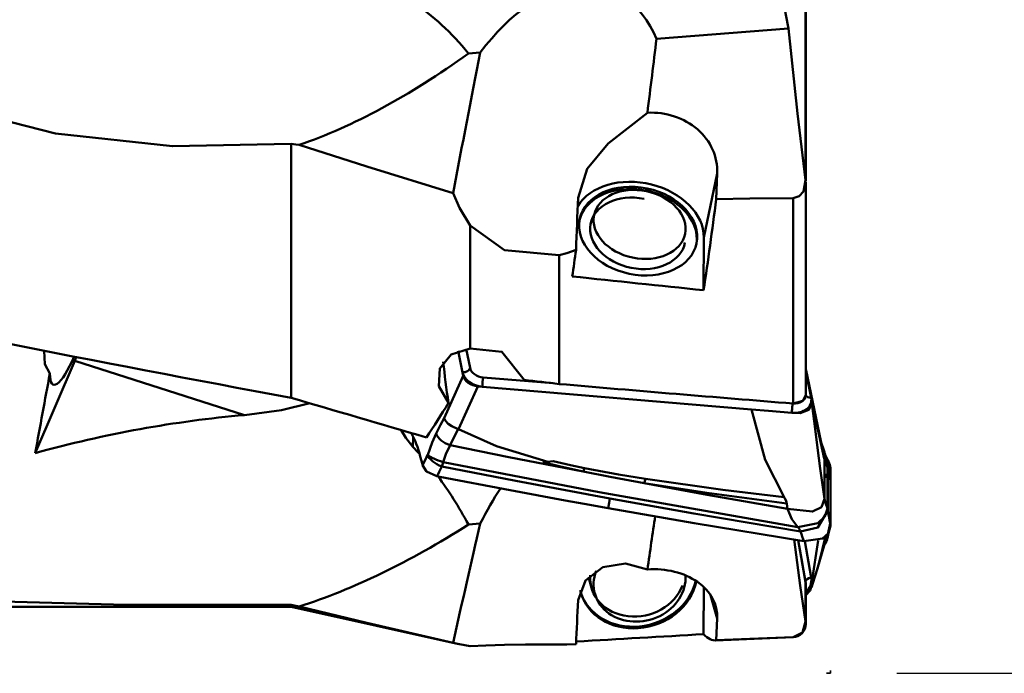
# Model space of a CAD drawing. Extents: x -80 to 62, y -25 to 80.
# Tile 4 of 10: x 23 to 38, y -10 to 0. Entities that reach past the tile are written whole.
import ezdxf

# ---------------------------------------------------------------- set-up
doc = ezdxf.new("R2010")
doc.units = 0
doc.header["$PDMODE"] = 1
doc.linetypes.add('DASH', pattern=[3.75, 3, -0.75])
doc.layers.get('DEFPOINTS').update_dxf_attribs({"linetype": 'CONTINUOUS'})
for name, color, linetype, lineweight in [('1', 4, 'CONTINUOUS', 50), ('2', 7, 'CONTINUOUS', 25), ('3', 1, 'DASH', 35)]:
    doc.layers.add(name, color=color, linetype=linetype, lineweight=lineweight)
doc.styles.add('STANDARD 3.5 mm', font='monos.ttf', dxfattribs={"height": 3.5})
doc.dimstyles.new('AM_DIN', dxfattribs={"dimtxt": 3.5, "dimasz": 2.5, "dimexe": 2, "dimexo": 1, "dimgap": 1, "dimtad": 1, "dimdsep": 46, "dimtxsty": 'STANDARD 3.5 mm', "dimcen": 0.09, "dimadec": 0, "dimazin": 2, "dimtm": 1e-09, "dimtfac": 0.707107, "dimtmove": 0, "dimatfit": 3, "dimfxl": 1, "dimtolj": 1, "dimlwd": -1, "dimlwe": -1, "dimarcsym": 0})

# ---------------------------------------------------------------- blocks, each defined once
blk = doc.blocks.new('*D9')
at = {"layer": '2', "color": 0}
for p, q in [((36, 10), (62, 10)), ((60, 7.5), (60, -7.5)), ((36, -10), (62, -10))]:
    blk.add_line(p, q, dxfattribs=at)
for points in [[(59.583, 7.5), (60.417, 7.5), (60, 10)], [(59.583, -7.5), (60.417, -7.5), (60, -10)]]:
    blk.add_solid(points, dxfattribs=at)
at = {"layer": 'DEFPOINTS', "color": 0}
for p in [(35, 10), (35, -10), (60, -10)]:
    blk.add_point(p, dxfattribs=at)
at = {"layer": '2', "color": 0, "insert": (57.137, 0), "char_height": 3.5, "attachment_point": 5, "rotation": 90, "style": 'STANDARD 3.5 mm'}
blk.add_mtext('\\A1;%%C20', dxfattribs=at)

msp = doc.modelspace()

# ---------------------------------------------------------------- linework, layer by layer
at = {"layer": '1'}
for p, q in [((34.625921, -2.56202), (34.625921, 0.43829)), ((34.628337, -2.579454), (34.628337, 0.44173)), ((34.369711, -0.278191), (32.378686, -0.433258)), ((29.722576, -0.640125), (29.543874, -0.654043)), ((26.87179, -2.018743), (26.87179, -5.845602)), ((33.294135, -2.462186), (33.092642, -3.428687)), ((33.278558, -2.849911), (33.294135, -2.462186)), ((34.628337, -5.804232), (34.628337, -2.596498)), ((34.436341, -2.834313), (34.436341, -5.932427)), ((29.567291, -3.248898), (29.567291, -5.099884)), ((33.089317, -4.22355), (33.092642, -3.428687)), ((30.913411, -3.697452), (30.913411, -5.637793)), ((29.389048, -5.138), (29.455494, -5.463113)), ((29.508794, -5.107998), (29.567291, -5.39422)), ((23.012094, -6.679658), (23.609848, -5.28751)), ((23.609848, -5.28751), (26.168399, -6.105585)), ((29.455494, -5.463113), (29.465905, -5.514054)), ((34.709648, -5.845333), (34.628337, -5.447485)), ((34.879196, -6.615002), (34.634947, -5.432024)), ((29.176188, -6.150399), (29.465905, -5.514054)), ((29.765834, -5.537942), (30.821972, -5.627149)), ((29.68635, -5.67304), (29.391555, -6.320537)), ((29.68635, -5.67304), (29.753308, -5.678696)), ((29.753308, -5.678696), (33.810679, -6.021404)), ((34.721752, -5.904558), (34.709648, -5.845333)), ((34.721752, -5.904558), (34.906332, -6.760778)), ((34.721752, -5.904558), (34.721767, -5.933001)), ((28.706056, -6.58552), (28.710795, -6.433351)), ((34.909398, -6.666592), (34.85287, -6.487498)), ((34.85996, -6.533825), (34.906332, -6.760778)), ((34.864558, -6.555105), (34.85996, -6.533825)), ((28.818214, -6.73331), (28.83422, -6.794795)), ((30.820471, -6.802397), (30.742162, -6.810168)), ((34.91565, -6.68657), (34.911075, -6.720251)), ((34.912599, -6.780497), (34.912896, -7.366927)), ((34.954475, -6.895027), (34.95479, -7.515649)), ((34.962852, -6.921453), (34.962853, -6.922016)), ((34.962853, -6.922016), (34.963168, -7.544933)), ((34.999519, -6.94731), (34.999571, -7.069102)), ((34.999519, -7.121914), (34.999849, -7.774466)), ((34.999586, -7.104388), (34.999849, -7.717534)), ((29.722576, -7.740524), (29.543874, -7.757393)), ((34.625743, -8.623155), (34.513325, -7.994292)), ((34.709648, -8.554256), (34.612277, -8.009563)), ((34.721752, -8.621968), (34.813139, -7.996657)), ((34.912874, -7.946061), (34.912896, -7.997185)), ((34.954785, -7.905117), (34.95479, -7.91504)), ((34.963165, -7.891876), (34.963168, -7.898068)), ((31.398391, -8.711296), (31.351843, -8.548533)), ((34.721752, -8.621968), (34.709648, -8.554256)), ((33.089317, -9.409236), (33.091825, -8.70112)), ((34.625921, -9.225641), (34.625921, -8.624147)), ((34.628337, -9.256635), (34.628337, -8.651678)), ((34.721752, -8.621968), (34.721767, -8.655539)), ((33.294135, -9.17492), (33.192891, -8.820902)), ((16.732051, -9), (26.87179, -9)), ((26.87179, -9), (26.87179, -8.96523)), ((26.87179, -9), (29.399046, -9.56028)), ((33.278558, -9.502412), (33.294135, -9.17492)), ((33.267328, -9.503297), (34.436341, -9.456475)), ((34.436341, -9.456475), (34.436341, -9.456025))]:
    msp.add_line(p, q, dxfattribs=at)
for points in [[(16.732051, 2.979073), (17.481088, 1.502687), (18.622376, 0.237538), (20.028939, -0.734664), (21.58571, -1.416013), (23.315861, -1.858442), (25.080657, -2.051641), (26.87179, -2.018743)], [(34.369711, -0.278191), (34.327936, -0.068703), (34.295743, 0.095953)], [(34.369711, -0.278191), (34.503791, -1.557648), (34.625921, -2.561758)], [(31.197139, -2.828224), (31.332195, -2.392708), (31.648466, -2.013411), (32.241061, -1.547716)], [(26.87179, -2.018743), (26.939972, -2.026208), (26.993534, -2.031821)], [(29.311419, -2.758024), (28.011182, -2.356956), (26.993534, -2.031821)], [(34.625921, -2.561758), (34.593656, -2.734938), (34.530793, -2.803944), (34.436341, -2.834313)], [(29.567291, -3.248898), (29.409058, -2.980637), (29.311419, -2.758024)], [(34.436341, -2.834313), (33.787982, -2.843048), (33.278558, -2.849911)], [(30.913411, -3.697452), (30.089527, -3.621647), (29.567291, -3.248898)], [(31.165117, -3.616799), (31.026423, -3.666578), (30.913411, -3.697452)], [(23.149452, -5.137369), (23.155748, -5.340257), (23.233598, -5.478105)], [(29.567291, -5.099884), (29.281252, -5.192118), (29.110956, -5.403413), (29.09895, -5.669257), (29.241482, -5.923285)], [(30.381547, -5.575695), (30.04837, -5.152083), (29.567291, -5.099884)], [(26.168399, -6.105585), (26.727324, -6.03332), (27.153462, -5.928483)], [(34.721767, -5.933001), (34.676905, -6.029321), (34.546239, -6.079747), (34.420114, -6.072953)], [(34.436341, -5.932427), (34.585235, -5.892402), (34.628333, -5.80367)], [(34.912896, -7.366927), (34.847217, -6.911662), (34.804999, -6.598603), (34.763142, -6.272084), (34.721767, -5.933001)], [(33.810679, -6.021404), (34.014572, -6.783313), (34.303578, -7.344337)], [(34.420114, -6.072953), (34.064864, -6.042865), (33.810679, -6.021404)], [(29.056315, -6.385875), (29.12338, -6.253809), (29.176188, -6.150399)], [(29.387824, -6.318944), (29.292706, -6.275201), (29.240118, -6.236566), (29.200134, -6.19374), (29.176188, -6.150399)], [(28.706056, -6.58552), (28.59748, -6.447493), (28.528936, -6.331722)], [(29.387824, -6.318944), (29.32005, -6.454104), (29.266921, -6.560674)], [(29.391555, -6.320537), (29.389519, -6.319564), (29.387824, -6.318944)], [(30.742162, -6.810168), (29.966145, -6.576017), (29.391555, -6.320537)], [(28.928921, -6.703479), (28.996102, -6.517681), (29.056315, -6.385875)], [(29.266921, -6.560674), (29.203161, -6.69597), (29.160206, -6.813964)], [(31.274709, -6.959274), (30.150349, -6.738953), (29.266921, -6.560674)], [(28.83422, -6.794795), (28.843434, -6.831921), (28.850242, -6.861783)], [(28.850242, -6.861783), (28.89392, -6.773957), (28.928289, -6.7051)], [(28.928289, -6.7051), (28.928663, -6.70423), (28.928921, -6.703479)], [(29.160206, -6.813964), (29.150116, -6.851806), (29.141841, -6.87909)], [(34.507785, -7.794418), (31.513153, -7.268074), (29.160206, -6.813964)], [(30.742162, -6.810168), (30.699876, -6.812916), (30.666651, -6.815089)], [(31.274709, -6.959274), (30.932812, -6.882004), (30.666651, -6.815089)], [(30.820471, -6.802397), (31.084047, -6.862155), (31.292866, -6.905675)], [(34.924154, -6.792624), (34.926599, -6.793514), (34.92759, -6.79298), (34.928317, -6.791544), (34.907482, -6.70931)], [(34.924154, -6.792624), (34.916931, -6.786251), (34.912599, -6.780497)], [(34.949233, -6.765223), (34.928386, -6.721886), (34.91565, -6.68657)], [(34.947267, -6.833837), (34.931233, -6.785735), (34.921497, -6.752996)], [(34.954475, -6.895027), (34.93598, -6.834324), (34.924154, -6.792624)], [(34.972253, -6.803996), (34.958886, -6.782135), (34.949233, -6.765223)], [(34.972253, -6.803996), (34.993913, -6.8573), (34.999387, -6.907342)], [(29.068966, -7.02801), (28.912558, -6.956488), (28.850242, -6.861783)], [(29.141841, -6.87909), (29.11704, -6.929654), (29.101006, -6.96241), (29.084981, -6.995195), (29.068966, -7.02801)], [(31.676375, -7.363829), (30.257039, -7.09731), (29.141841, -6.87909)], [(32.192738, -7.133497), (31.677696, -7.039255), (31.274709, -6.959274)], [(31.292866, -6.905675), (31.805635, -7.001419), (32.210899, -7.068338)], [(34.955735, -6.867186), (34.951638, -6.848105), (34.945832, -6.833763)], [(34.954548, -6.894112), (34.953393, -6.859894), (34.947094, -6.834054)], [(34.954475, -6.895027), (34.954516, -6.894513), (34.954548, -6.894112)], [(34.962853, -6.921456), (34.960611, -6.890741), (34.956433, -6.867154)], [(34.992876, -7.03214), (34.972559, -6.940162), (34.956595, -6.867885)], [(34.999387, -7.086858), (34.978891, -6.994067), (34.962852, -6.921453)], [(34.999519, -6.94731), (34.999473, -6.924779), (34.999387, -6.907342)], [(29.068966, -7.02801), (29.094012, -7.032366), (29.113632, -7.036067)], [(29.113632, -7.036066), (30.17019, -7.23887), (31.000333, -7.393236)], [(32.210899, -7.068338), (33.380046, -7.233239), (34.303356, -7.344218)], [(34.945786, -6.991439), (34.941154, -7.024235), (34.937516, -7.050004)], [(34.993127, -7.033277), (34.998098, -7.063822), (34.999387, -7.086858)], [(34.999519, -7.121914), (34.999473, -7.102453), (34.999387, -7.086858)], [(16.732051, -7.156407), (17.250652, -7.799344), (18.004955, -8.261834), (18.939922, -8.566534), (20.208929, -8.7797), (21.58571, -8.890475), (24.194405, -8.962042), (26.87179, -8.96523)], [(34.352955, -7.522388), (33.143235, -7.308328), (32.192738, -7.133497)], [(34.341742, -7.441822), (33.135397, -7.280615), (32.192738, -7.133497)], [(31.649509, -7.510815), (31.285971, -7.445314), (31.000333, -7.393236)], [(31.649509, -7.510815), (31.664553, -7.428474), (31.676375, -7.363829)], [(34.550512, -7.862752), (32.940998, -7.590264), (31.676375, -7.363829)], [(34.303578, -7.344337), (34.306339, -7.349025), (34.308472, -7.35271)], [(34.308472, -7.35271), (34.327492, -7.390105), (34.337712, -7.419011)], [(34.337712, -7.419011), (34.340522, -7.431289), (34.342054, -7.440782)], [(34.912896, -7.366927), (34.863758, -7.493637), (34.728434, -7.561859), (34.352955, -7.522388)], [(34.95479, -7.515649), (34.926351, -7.430902), (34.912896, -7.366927)], [(34.600037, -8.008956), (32.947745, -7.737455), (31.649509, -7.510815)], [(34.342054, -7.440782), (34.347863, -7.486563), (34.352955, -7.522388)], [(34.352955, -7.522388), (34.418526, -7.675863), (34.507785, -7.794418)], [(34.95479, -7.515649), (34.916429, -7.637301), (34.812012, -7.736381), (34.507785, -7.794418)], [(34.963168, -7.544933), (34.810718, -7.801861), (34.550512, -7.862752)], [(34.959973, -7.530637), (34.957309, -7.522327), (34.95479, -7.515649)], [(34.963168, -7.544933), (34.961635, -7.537045), (34.959973, -7.530637)], [(34.507785, -7.794418), (34.523381, -7.813842), (34.534095, -7.829236)], [(34.534095, -7.829236), (34.544779, -7.848173), (34.550512, -7.862752)], [(34.550512, -7.862752), (34.563351, -7.9039), (34.574004, -7.936107)], [(34.600037, -8.008956), (34.88177, -7.968139), (34.969159, -7.885449), (34.999849, -7.774466)], [(34.956415, -7.960184), (34.992671, -7.786036)], [(34.451655, -7.984502), (34.54573, -8.677075), (34.625921, -9.220684)], [(34.625921, -8.624147), (34.562557, -8.271467), (34.512837, -7.994347)], [(34.574004, -7.936107), (34.588279, -7.976976), (34.600035, -8.008955)], [(34.912896, -7.997185), (34.847217, -8.267894), (34.804999, -8.417685), (34.763142, -8.54704), (34.721767, -8.655539)], [(34.891558, -8.085967), (34.93135, -8.028874), (34.950685, -7.98028)], [(34.95479, -7.91504), (34.934665, -8.01555), (34.89194, -8.085503)], [(34.912896, -7.997185), (34.909997, -8.039298), (34.903632, -8.072667)], [(34.95479, -7.91504), (34.926351, -7.957626), (34.912896, -7.997185)], [(34.953248, -7.969987), (34.956414, -7.960188)], [(34.959973, -7.907432), (34.957309, -7.911903), (34.95479, -7.91504)], [(34.963168, -7.898068), (34.961047, -7.933448), (34.956376, -7.960357)], [(34.963168, -7.898068), (34.961635, -7.903514), (34.959973, -7.907432)], [(34.714024, -8.708138), (34.811087, -8.399518), (34.90395, -8.072522)], [(31.197139, -8.89932), (31.307522, -8.599063), (31.570677, -8.398618), (31.910352, -8.344433), (32.241061, -8.433791)], [(34.628278, -8.647024), (34.627382, -8.634175), (34.625921, -8.624147)], [(34.721767, -8.655539), (34.693468, -8.753164), (34.629124, -8.821999)], [(26.87179, -8.96523), (26.939972, -8.980654), (26.993534, -8.992746)], [(29.311419, -9.53877), (28.011182, -9.237788), (26.993534, -8.992746)], [(34.625921, -9.220684), (34.581708, -9.383748), (34.436341, -9.456025)], [(34.436341, -9.456025), (33.787982, -9.482002), (33.278558, -9.502412)], [(29.567291, -9.592915), (29.408853, -9.562417), (29.311419, -9.53877)], [(30.913411, -9.565864), (30.404864, -9.564904), (30.089527, -9.572175), (29.805455, -9.582965), (29.567291, -9.592915)], [(31.165117, -9.562202), (31.026368, -9.563865), (30.913411, -9.565864)]]:
    msp.add_lwpolyline(points, dxfattribs=at)
msp.add_arc((34.428337, -9.256635), 0.2, 272.293637, 0, dxfattribs=at)
for centre, major_axis, ratio, start_param, end_param in [((30.710222, -2.379951), (-0.946855, -2.690194), 0.596161, 2.564573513, 4.233864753), ((0.551926, -68.971625), (-27.561464, -69.402484), 0.204574, 3.028109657, 3.09799069), ((26.424893, -29.548656), (-6.906191, -43.207908), 0.039941, 2.282185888, 2.316561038), ((42.087334, 59.410055), (-17.996862, -61.596168), 0.247784, 0.17339438, 0.306980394), ((26.424887, -29.548687), (-6.906197, -43.207942), 0.039941, 3.985852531, 4.04999509), ((32.288201, -2.441038), (-1.00554, -0.051376), 0.888477, 3.060514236, 4.713873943), ((32.102419, -3.332179), (0.978952, -0.204088), 0.730104, 0.14793635, 2.888583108), ((32.095446, -3.365626), (-0.881057, 0.18368), 0.730104, 4.877914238, 6.257171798), ((32.095446, -3.365626), (-0.709741, 0.147964), 0.730104, 4.728731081, 9.441120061), ((32.095446, -3.365626), (-0.881057, 0.18368), 0.730104, 3.167611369, 4.877914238), ((31.686896, 3.812096), (-0.742063, -15.866046), 0.012411, 5.144788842, 5.200251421), ((32.626637, -0.037198), (-0.938286, -9.528411), 0.10075, 1.125860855, 1.281075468), ((30.606825, -0.037513), (-0.946252, -9.609307), 0.10075, 1.153945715, 1.199055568), ((19.519901, 0), (-37.839049, 7.949311), 0.111525, 1.554984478, 1.789704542), ((38.688469, 1.784076), (-65.932464, 6.335253), 0.098651, 1.465066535, 1.495254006), ((23.546022, -4.839305), (0.25887, 0.809621), 0.216045, 2.545917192, 4.286068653), ((23.546022, -4.839305), (-0.304553, -0.952496), 0.216045, 1.151109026, 1.216052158), ((29.765093, -7.162974), (-0.634591, 3.746743), 0.086688, 1.037200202, 1.218926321), ((-3.041774, -122.237874), (-41.663328, -211.792059), 0.018058, 2.151474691, 2.158259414), ((29.46944, -5.396217), (0.097975, 0.020024), 0.651795, 4.438386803, 6.00918313), ((29.749048, -5.457121), (0.293686, -0.061227), 0.730104, 3.446608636, 4.877778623), ((29.762994, -5.390225), (-0.19579, 0.040818), 0.730104, 0.305015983, 1.736185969), ((34.878814, -6.552149), (-0.557691, 2.675498), 0.004097, 1.124752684, 1.137972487), ((29.697816, -5.498428), (-0.233903, 0.025217), 0.743524, 0.233035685, 1.601898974), ((29.767254, -5.611801), (0.008417, 0.099645), 0.112502, 0.74547065, 2.316266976), ((44.532891, -0.000087), (-68.142713, 6.553369), 0.102898, 1.371507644, 1.379479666), ((24.645885, 1.892136), (-69.925886, 6.718969), 0.098651, 1.670022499, 1.7207422), ((240.533417, -45.828349), (-237.045374, 49.236239), 0.040346, 0.456365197, 0.475812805), ((27.493713, 0.366407), (-2.032809, -9.053615), 0.423548, 0.819604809, 0.901914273), ((34.4343, -6.006005), (0.008417, 0.099645), 0.112502, 0.74547065, 2.31704159), ((34.416094, -5.851325), (0.293686, -0.061227), 0.730104, 4.877778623, 6.58820129), ((34.43004, -5.78443), (-0.19579, 0.040818), 0.730104, 1.736185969, 3.271772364), ((34.723594, -5.778438), (-0.097975, -0.020024), 0.651795, 0.126249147, 1.29679415), ((23.881136, -23.501404), (-12.514853, -14.301569), 0.799978, 3.836485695, 4.023063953), ((27.664158, -8.797556), (-0.657808, -2.734036), 0.387317, 2.51444441, 2.74381367), ((29.263813, -6.423869), (0.205204, -0.103881), 0.546554, 3.637547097, 4.996916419), ((0.551926, -109.057141), (-26.885676, -103.240215), 0.149549, 3.044545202, 3.052394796), ((35.839009, -6.330237), (-0.256338, 1.219563), 0.802425, 1.569071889, 1.715220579), ((34.577158, -7.902784), (-0.222843, 2.037762), 0.278708, 5.321129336, 5.333395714), ((29.135787, -6.743094), (0.205724, -0.102847), 0.539979, 3.634813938, 5.004468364), ((29.136419, -6.741473), (0.219348, -0.069183), 0.274659, 3.568925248, 4.907053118), ((34.879533, -1.634319), (-0.036318, 5.148827), 0.019499, 3.048209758, 3.109377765), ((31.267961, -6.635535), (0.09868, 0.490166), 0.181979, 4.028156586, 4.165745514), ((34.763942, -6.936154), (0.2, 0.000101), 0.675516, 0.104087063, 0.308567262), ((34.763943, -6.935594), (0.2, -0.000391), 0.688027, 0.105798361, 0.309062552), ((67.871877, 226.01024), (-35.039201, -247.812415), 0.000703, 0.347463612, 0.348573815), ((0.551926, -109.057141), (-26.885676, -103.240215), 0.149549, 2.982513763, 3.022240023), ((32.185994, -6.798198), (0.077812, 0.493908), 0.156709, 3.991132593, 4.158562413), ((30.710222, -10.357939), (-0.708717, -4.077444), 0.422402, 3.907345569, 4.090915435), ((34.95744, -1.961763), (-0.542169, 7.557224), 0.076661, 2.396547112, 2.442801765), ((26.424904, -32.219428), (-6.912609, -36.643026), 0.046389, 2.28593867, 2.315180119), ((34.95744, -1.343928), (-0.392568, -7.552436), 0.091301, 0.524767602, 0.571022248), ((42.087334, 43.266596), (-18.524866, -52.322632), 0.279366, 0.208732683, 0.342318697), ((26.424887, -32.219501), (-6.912626, -36.643105), 0.04639, 3.98960577, 4.053748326), ((32.123338, -8.609479), (0.673019, 0.192473), 0.861827, 2.561674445, 6.104801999), ((32.288201, -9.185953), (-1.004507, -0.086291), 0.747415, 3.04176032, 4.695120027), ((32.095446, -8.511949), (0.86531, 0.247465), 0.861827, 3.157987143, 5.844540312), ((32.095446, -8.511949), (0.697055, 0.199347), 0.861827, 2.83518932, 5.7009845), ((34.723594, -8.603021), (-0.098439, -0.017597), 0.505253, 4.763882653, 6.231678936), ((34.416094, -8.614658), (-0.288437, -0.082488), 0.861827, 2.125011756, 3.053905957), ((32.102419, -8.536331), (-0.86531, -0.247465), 0.861827, 6.231009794, 6.283185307), ((32.102419, -8.536331), (-0.86531, -0.247465), 0.861827, 1.329143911, 2.725287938), ((34.43004, -8.663423), (0.192291, 0.054992), 0.861827, 6.007965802, 6.19549861), ((31.686896, -5.375456), (-0.705317, -12.560201), 0.024144, 4.998119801, 5.053582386), ((32.102419, -8.536331), (-0.86531, -0.247465), 0.861827, 0, 1.32914393), ((38.688472, -1.300553), (-65.933211, -4.636674), 0.116943, 1.448252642, 1.477551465), ((32.626637, 0.025426), (-0.6447, 9.528508), 0.123568, 2.992520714, 3.147735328)]:
    msp.add_ellipse(centre, major_axis=major_axis, ratio=ratio, start_param=start_param, end_param=end_param, dxfattribs=at)
for centre, major_axis in [((32.102419, -3.332179), (0.881057, -0.18368)), ((32.123338, -3.231836), (-0.685267, 0.142862))]:
    msp.add_ellipse(centre, major_axis=major_axis, ratio=0.730104, dxfattribs=at)
at = {"layer": '3'}
for p in [(34.943019, -10), (35, -9.956991)]:
    msp.add_line(p, (35, -10), dxfattribs=at)

# ---------------------------------------------------------------- dimensions: what is measured, and where the dimension line sits
at = {"layer": '2'}
dim = msp.add_linear_dim(base=(60, -10), p1=(35, 10), p2=(35, -10), angle=90, text='%%C<>', dimstyle='AM_DIN', dxfattribs=at)
dim.commit()
dim.dimension.update_dxf_attribs({"geometry": '*D9', "text_midpoint": (57.136859, 0)})

doc.saveas('drawing.dxf')
